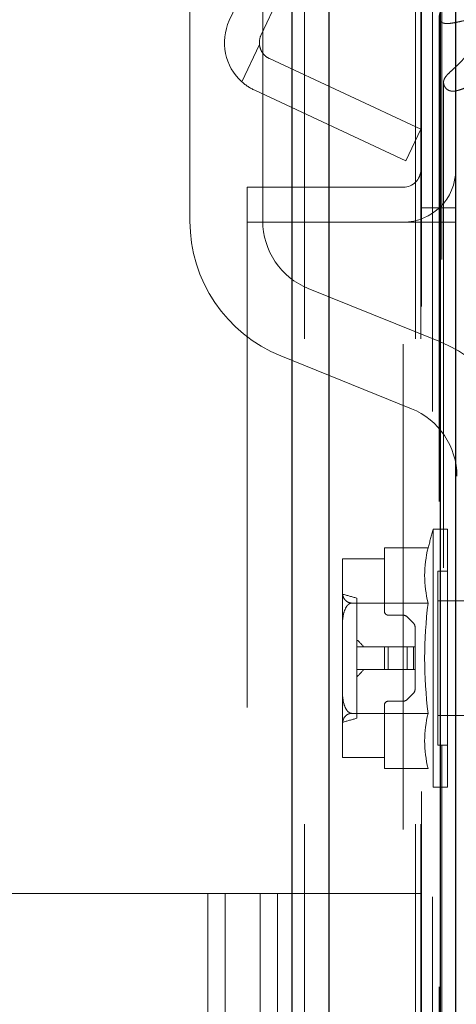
# Model space of a CAD drawing. Header units: inches. Extents: x 0.2 to 10.8, y 0.2 to 8.2.
# Tile 34 of 86: x 1.7633 to 1.8532, y 5.1127 to 5.3156. Entities that reach past the tile are written whole.
import ezdxf

# ---------------------------------------------------------------- set-up
doc = ezdxf.new("R2010")
doc.units = ezdxf.units.IN
doc.header["$MEASUREMENT"] = 0
doc.linetypes.add('HIDDEN', pattern=[0.07500000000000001, 0.05, -0.025])
doc.layers.add('DIMENSIONS', color=140, linetype='Continuous')
doc.layers.add('SLD-0', color=179, linetype='Continuous')
doc.styles.add('SLDTEXTSTYLE0', font='TXT', dxfattribs={"width": 0.7})
doc.dimstyles.new('SLDDIMSTYLE1', dxfattribs={"dimtxt": 0.0849609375, "dimasz": 0.13, "dimexe": 0, "dimexo": 0.0625, "dimgap": 0.021240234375, "dimtad": 0, "dimtih": 1, "dimtoh": 1, "dimlfac": 10, "dimrnd": 1e-09, "dimzin": 12, "dimdsep": 46, "dimtxsty": 'SLDTEXTSTYLE0', "dimsah": 1, "dimcen": 0.09, "dimadec": 0, "dimazin": 3, "dimtfac": 1, "dimtmove": 0, "dimatfit": 0, "dimfxl": 0, "dimfrac": 2, "dimtolj": 1, "dimtzin": 12, "dimarcsym": 0})

# ---------------------------------------------------------------- blocks, each defined once
blk = doc.blocks.new('_D_8')
at = {"layer": 'DIMENSIONS'}
for p, q in [((1.670916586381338, 5.086860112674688), (1.670916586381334, 6.149501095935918)), ((1.853116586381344, 5.422347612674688), (1.853116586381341, 6.14950109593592)), ((1.111665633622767, 6.024501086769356), (1.083135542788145, 6.024501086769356)), ((1.083135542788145, 6.024501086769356), (1.083135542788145, 5.889470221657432)), ((1.364134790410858, 6.024501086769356), (1.39266488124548, 6.024501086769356)), ((1.39266488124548, 6.024501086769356), (1.39266488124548, 5.889470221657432)), ((1.670916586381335, 6.024501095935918), (1.479267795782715, 6.024501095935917)), ((1.853116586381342, 6.024501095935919), (2.103116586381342, 6.02450109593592)), ((1.083135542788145, 5.889470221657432), (1.111665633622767, 5.889470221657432)), ((1.39266488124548, 5.889470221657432), (1.364134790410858, 5.889470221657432))]:
    blk.add_line(p, q, dxfattribs=at)
for points in [[(1.670916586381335, 6.024501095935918), (1.540916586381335, 6.044501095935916), (1.540916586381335, 6.004501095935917)], [(1.853116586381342, 6.024501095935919), (1.983116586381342, 6.00450109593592), (1.983116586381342, 6.044501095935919)]]:
    blk.add_solid(points, dxfattribs=at)
at = {"layer": 'DIMENSIONS', "char_height": 0.08333333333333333, "attachment_point": 1, "style": 'SLDTEXTSTYLE0'}
for s, insert in [('1.82', (1.111665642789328, 6.150943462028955)), ('46.3', (1.111665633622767, 5.996892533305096))]:
    blk.add_mtext(s, dxfattribs=dict(at, insert=insert))

msp = doc.modelspace()

# ---------------------------------------------------------------- linework, layer by layer
at = {"layer": 'SLD-0', "linetype": 'Continuous', "lineweight": 25}
for p, q in [((1.819425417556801, 3.049847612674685), (1.819425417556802, 5.384842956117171)), ((1.827062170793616, 3.049847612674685), (1.827062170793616, 5.383426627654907)), ((1.84995333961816, 3.049847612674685), (1.849953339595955, 5.372658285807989)), ((1.853116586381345, 3.049847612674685), (1.853116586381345, 5.372347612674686))]:
    msp.add_line(p, q, dxfattribs=at)
at = {"layer": 'SLD-0', "linetype": 'HIDDEN', "lineweight": 18}
for p, q in [((1.819425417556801, 5.384842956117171), (1.819425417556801, 3.049847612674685)), ((1.819425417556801, 5.384842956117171), (1.819425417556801, 3.049847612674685)), ((1.819425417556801, 3.049847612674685), (1.819425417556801, 5.384842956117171)), ((1.821971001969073, 3.049847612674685), (1.821971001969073, 5.383426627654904)), ((1.821971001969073, 3.049847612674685), (1.821971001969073, 5.383426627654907)), ((1.827062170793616, 3.049847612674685), (1.827062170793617, 5.383426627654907)), ((1.844862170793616, 3.049847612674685), (1.844862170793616, 5.372658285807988)), ((1.844862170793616, 3.049847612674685), (1.844862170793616, 5.372658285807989)), ((1.845916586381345, 3.049847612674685), (1.845916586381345, 5.372347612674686)), ((1.84995333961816, 3.049847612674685), (1.84995333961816, 5.372658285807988)), ((1.806472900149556, 5.315411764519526), (1.830815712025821, 5.367615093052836)), ((1.81299831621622, 5.312368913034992), (1.837341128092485, 5.364572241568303)), ((1.850258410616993, 3.066208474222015), (1.850258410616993, 5.356467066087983)), ((1.798363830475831, 5.332032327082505), (1.798363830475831, 5.274117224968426)), ((1.813363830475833, 5.274117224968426), (1.813363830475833, 5.332032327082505)), ((1.809079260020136, 5.302781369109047), (1.812677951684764, 5.310498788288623)), ((1.812677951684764, 5.310498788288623), (1.809079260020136, 5.302781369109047)), ((1.814739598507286, 5.307584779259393), (1.845916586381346, 5.293046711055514)), ((1.85060464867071, 5.30268430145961), (1.850604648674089, 3.120008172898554)), ((1.842873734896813, 5.286521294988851), (1.811696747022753, 5.30105936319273)), ((1.845916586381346, 5.293046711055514), (1.842873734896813, 5.286521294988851)), ((1.810116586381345, 5.281089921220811), (1.810116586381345, 5.273889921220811)), ((1.842316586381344, 5.281089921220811), (1.810116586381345, 5.281089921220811)), ((1.845916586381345, 5.276847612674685), (1.853116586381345, 5.276847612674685)), ((1.842316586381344, 5.273889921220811), (1.810116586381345, 5.273889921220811)), ((1.810116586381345, 5.273847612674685), (1.810116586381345, 4.893197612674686)), ((1.810116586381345, 5.273847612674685), (1.842316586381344, 5.273847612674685)), ((1.842316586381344, 3.148747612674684), (1.842316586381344, 5.273847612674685)), ((1.842316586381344, 3.148747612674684), (1.842316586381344, 5.273847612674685)), ((1.842316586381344, 3.148747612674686), (1.842316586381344, 5.273847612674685)), ((1.842316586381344, 5.273847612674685), (1.845916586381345, 5.273847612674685)), ((1.842316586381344, 3.148747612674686), (1.842316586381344, 5.273847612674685)), ((1.845916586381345, 5.273847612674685), (1.853116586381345, 5.273847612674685)), ((1.8496114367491, 5.249344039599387), (1.8227400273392, 5.260211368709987)), ((1.817116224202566, 5.246305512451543), (1.843987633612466, 5.235438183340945)), ((1.848504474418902, 5.210609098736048), (1.848504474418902, 5.157459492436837)), ((1.851434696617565, 5.210609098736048), (1.848504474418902, 5.210609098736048)), ((1.851434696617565, 5.210609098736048), (1.851434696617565, 5.157459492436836)), ((1.838442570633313, 5.206764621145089), (1.838442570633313, 5.204491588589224)), ((1.847437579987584, 5.206764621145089), (1.838442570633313, 5.206764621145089)), ((1.829781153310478, 5.204420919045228), (1.829781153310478, 5.20438407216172)), ((1.829781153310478, 5.20438407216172), (1.829781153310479, 5.197780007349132)), ((1.838442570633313, 5.204491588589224), (1.82978237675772, 5.204491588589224)), ((1.838442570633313, 5.204491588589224), (1.838442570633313, 5.193679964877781)), ((1.849466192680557, 5.201947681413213), (1.849466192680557, 5.16612090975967)), ((1.851434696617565, 5.201947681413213), (1.849466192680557, 5.201947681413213)), ((1.829781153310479, 5.197780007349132), (1.829781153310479, 5.19063836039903)), ((1.83273390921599, 5.196415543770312), (1.83273390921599, 5.17165304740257)), ((1.888389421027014, 5.195845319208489), (1.849466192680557, 5.195845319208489)), ((1.847437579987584, 5.195399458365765), (1.831673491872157, 5.195399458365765)), ((1.839229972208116, 5.192892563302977), (1.842284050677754, 5.192892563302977)), ((1.843119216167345, 5.192546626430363), (1.844395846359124, 5.191269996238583)), ((1.829781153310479, 5.19063836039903), (1.829781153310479, 5.177430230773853)), ((1.844741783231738, 5.190434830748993), (1.844741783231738, 5.186396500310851)), ((1.83273390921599, 5.186396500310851), (1.838442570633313, 5.186396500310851)), ((1.838442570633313, 5.181672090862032), (1.838442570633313, 5.186396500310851)), ((1.838442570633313, 5.186396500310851), (1.839229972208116, 5.186396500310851)), ((1.839229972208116, 5.181672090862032), (1.839229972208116, 5.186396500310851)), ((1.839229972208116, 5.186396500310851), (1.842284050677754, 5.186396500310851)), ((1.839229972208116, 5.181672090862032), (1.839229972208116, 5.186396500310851)), ((1.842284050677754, 5.181672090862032), (1.842284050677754, 5.186396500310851)), ((1.842284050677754, 5.186396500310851), (1.843119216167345, 5.186396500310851)), ((1.842284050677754, 5.181672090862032), (1.842284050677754, 5.186396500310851)), ((1.843119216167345, 5.181672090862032), (1.843119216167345, 5.186396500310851)), ((1.843119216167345, 5.186396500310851), (1.844395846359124, 5.186396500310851)), ((1.843119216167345, 5.181672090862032), (1.843119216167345, 5.186396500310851)), ((1.844395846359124, 5.181672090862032), (1.844395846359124, 5.186396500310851)), ((1.844395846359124, 5.186396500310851), (1.844741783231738, 5.186396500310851)), ((1.844395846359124, 5.181672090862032), (1.844395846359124, 5.186396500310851)), ((1.844741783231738, 5.181672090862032), (1.844741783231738, 5.186396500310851)), ((1.83273390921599, 5.181672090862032), (1.838442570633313, 5.181672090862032)), ((1.838442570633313, 5.181672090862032), (1.839229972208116, 5.181672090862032)), ((1.839229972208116, 5.181672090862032), (1.842284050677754, 5.181672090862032)), ((1.842284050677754, 5.181672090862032), (1.843119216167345, 5.181672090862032)), ((1.843119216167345, 5.181672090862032), (1.844395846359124, 5.181672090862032)), ((1.844395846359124, 5.181672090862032), (1.844741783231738, 5.181672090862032)), ((1.844741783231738, 5.181672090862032), (1.844741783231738, 5.17763376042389)), ((1.829781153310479, 5.177430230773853), (1.829781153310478, 5.170288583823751)), ((1.844395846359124, 5.1767985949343), (1.843119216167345, 5.175521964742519)), ((1.838442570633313, 5.174388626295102), (1.838442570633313, 5.16357700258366)), ((1.842284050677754, 5.175176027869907), (1.839229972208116, 5.175176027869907)), ((1.847437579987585, 5.172669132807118), (1.83167349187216, 5.172669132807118)), ((1.849466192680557, 5.172223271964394), (1.888389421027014, 5.172223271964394)), ((1.829781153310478, 5.170288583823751), (1.829781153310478, 5.163684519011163)), ((1.849466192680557, 5.16612090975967), (1.851434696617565, 5.16612090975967)), ((1.829781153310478, 5.163684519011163), (1.829781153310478, 5.163647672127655)), ((1.82978237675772, 5.16357700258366), (1.838442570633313, 5.16357700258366)), ((1.838442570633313, 5.16357700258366), (1.838442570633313, 5.161303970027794)), ((1.847437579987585, 5.161303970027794), (1.838442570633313, 5.161303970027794)), ((1.848504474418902, 5.157459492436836), (1.851434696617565, 5.157459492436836)), ((1.736466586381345, 5.135547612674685), (1.802016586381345, 5.135547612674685)), ((1.802016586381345, 4.473347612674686), (1.802016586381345, 5.135547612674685)), ((1.802016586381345, 4.473347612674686), (1.802016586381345, 5.135547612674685)), ((1.802016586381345, 5.135547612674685), (1.805616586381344, 5.135547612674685)), ((1.805616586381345, 4.473347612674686), (1.805616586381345, 5.135547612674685)), ((1.805616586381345, 5.135547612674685), (1.816416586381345, 5.135547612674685)), ((1.812816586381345, 4.473347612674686), (1.812816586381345, 5.135547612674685)), ((1.816416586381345, 4.473347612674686), (1.816416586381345, 5.135547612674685)), ((1.816416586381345, 5.135547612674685), (1.845916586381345, 5.135547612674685)), ((1.816416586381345, 4.473347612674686), (1.816416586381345, 5.135547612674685))]:
    msp.add_line(p, q, dxfattribs=at)
at = {"layer": 'SLD-0', "linetype": 'HIDDEN', "lineweight": 18, "flags": 128}
for points in [[(1.84604974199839, 5.356535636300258), (1.846049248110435, 4.229452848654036), (1.846049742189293, 3.06614017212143)], [(1.848329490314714, 5.33488669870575), (1.848329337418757, 4.229452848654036), (1.84832949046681, 3.087791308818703)], [(1.849734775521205, 5.316338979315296), (1.849733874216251, 4.229452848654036), (1.849734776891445, 3.10635756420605)], [(1.849734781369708, 5.316337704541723), (1.849734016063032, 4.25767280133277), (1.8497347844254, 3.106337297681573)]]:
    msp.add_lwpolyline(points, dxfattribs=at)
at = {"layer": 'SLD-0', "linetype": 'HIDDEN', "lineweight": 18}
for centre, radius, start, end in [((1.816261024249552, 5.310847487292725), 0.01080000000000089, 154.9999999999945, 228.3193493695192), ((1.816261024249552, 5.310847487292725), 0.003600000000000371, 155.0000000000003, 185.5584317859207), ((1.842316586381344, 5.284689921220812), 0.003600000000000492, 270.0000000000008, 0), ((1.842316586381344, 5.284689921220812), 0.01080000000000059, 270.0000000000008, 0), ((1.828363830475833, 5.274117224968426), 0.03000000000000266, 180, 247.9806186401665), ((1.828363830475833, 5.274117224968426), 0.0149999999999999, 180, 247.9806186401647), ((1.838363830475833, 5.221532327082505), 0.03000000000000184, 0, 67.98061864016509), ((1.838363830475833, 5.221532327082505), 0.0150000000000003, 0, 67.98061864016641), ((1.936804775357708, 5.184034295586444), 0.092212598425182, 163.2503397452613, 165.7295548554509), ((1.869554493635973, 5.201082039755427), 0.02283527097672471, 165.5904657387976, 194.4095342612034), ((1.834430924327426, 5.204384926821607), 0.004649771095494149, 178.6855685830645, 180.0105313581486), ((1.831822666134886, 5.204420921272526), 0.002041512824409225, 178.0163004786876, 180.0000625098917), ((1.834430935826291, 5.20438492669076), 0.004649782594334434, 178.6855702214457, 180.0105297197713), ((1.263106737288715, 3.160589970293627), 2.114015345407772, 74.36829725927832, 74.45138207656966), ((1.936804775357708, 5.184034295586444), 0.09008697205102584, 172.7523851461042, 187.2476148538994), ((1.839229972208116, 5.193679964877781), 0.0007874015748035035, 180, 270.0000000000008), ((1.842284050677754, 5.191711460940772), 0.001181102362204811, 45.00000000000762, 90), ((1.843560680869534, 5.190434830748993), 0.001181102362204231, 0, 45.00000000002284), ((1.843560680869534, 5.17763376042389), 0.001181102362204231, 314.999999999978, 0), ((1.839229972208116, 5.174388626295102), 0.0007874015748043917, 90, 180), ((1.842284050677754, 5.17635713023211), 0.001181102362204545, 270.0000000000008, 314.9999999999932), ((1.263107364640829, 7.207476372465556), 2.114013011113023, 285.5486178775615, 285.6317027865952), ((1.869554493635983, 5.166986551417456), 0.0228352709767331, 165.5904657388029, 194.409534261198), ((1.834430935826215, 5.163683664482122), 0.004649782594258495, 179.9894702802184, 181.3144297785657), ((1.834430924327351, 5.163683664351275), 0.004649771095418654, 179.9894686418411, 181.3144314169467), ((1.831822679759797, 5.163647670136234), 0.002041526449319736, 179.9999441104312, 181.9836929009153)]:
    msp.add_arc(centre, radius, start, end, dxfattribs=at)
for points, knots in [([(1.855565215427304, 5.301749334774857), (1.855277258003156, 5.30163025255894), (1.854753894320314, 5.301413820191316), (1.854019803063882, 5.30115894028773), (1.853425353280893, 5.300979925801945), (1.852922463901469, 5.300882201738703), (1.852477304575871, 5.300855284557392), (1.852039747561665, 5.300909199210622), (1.851627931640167, 5.30104485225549), (1.851262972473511, 5.301272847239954), (1.850949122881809, 5.301628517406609), (1.850657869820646, 5.302160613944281), (1.850544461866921, 5.302898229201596), (1.850879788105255, 5.303654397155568), (1.851538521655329, 5.304444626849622), (1.852427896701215, 5.305242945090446), (1.853415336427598, 5.306158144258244), (1.854292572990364, 5.307030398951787), (1.855081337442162, 5.307916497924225), (1.855834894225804, 5.308882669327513), (1.856624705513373, 5.310109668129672), (1.857355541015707, 5.311562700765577), (1.857916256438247, 5.31294499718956), (1.858256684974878, 5.314070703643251), (1.858347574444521, 5.314778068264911), (1.858199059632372, 5.315221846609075), (1.857988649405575, 5.315459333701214), (1.857706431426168, 5.315594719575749), (1.857368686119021, 5.315675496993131), (1.85696786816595, 5.315708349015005), (1.856479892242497, 5.315682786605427), (1.85580952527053, 5.315590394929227), (1.85484766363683, 5.315408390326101), (1.853791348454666, 5.315164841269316), (1.852794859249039, 5.314962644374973), (1.8520276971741, 5.314846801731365), (1.851390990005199, 5.314792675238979), (1.850874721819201, 5.314824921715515), (1.850448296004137, 5.314925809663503), (1.850085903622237, 5.315111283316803), (1.849872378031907, 5.315402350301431), (1.849720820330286, 5.315825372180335), (1.849707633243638, 5.316546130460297), (1.850016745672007, 5.317505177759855), (1.850679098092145, 5.318510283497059), (1.851512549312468, 5.319443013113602), (1.85250535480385, 5.320339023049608), (1.853636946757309, 5.32121756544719), (1.854907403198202, 5.322069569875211), (1.856086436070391, 5.322796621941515), (1.857084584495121, 5.323231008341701), (1.857612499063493, 5.32356371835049), (1.857867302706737, 5.323827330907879), (1.858019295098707, 5.324032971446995), (1.858172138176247, 5.324315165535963), (1.858296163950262, 5.324743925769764), (1.858302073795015, 5.325435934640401), (1.857974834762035, 5.326301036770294), (1.857292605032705, 5.327202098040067), (1.856370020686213, 5.328036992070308), (1.85519024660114, 5.328843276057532), (1.853897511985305, 5.329524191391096), (1.852726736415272, 5.330029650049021), (1.851885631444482, 5.330418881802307), (1.851295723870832, 5.330753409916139), (1.850785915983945, 5.331085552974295), (1.850296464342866, 5.331459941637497), (1.849777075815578, 5.331948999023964), (1.84931063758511, 5.332490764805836), (1.848919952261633, 5.333065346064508), (1.848610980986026, 5.333662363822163), (1.848396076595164, 5.334271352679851), (1.848304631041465, 5.334893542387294), (1.848341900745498, 5.335400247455), (1.848534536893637, 5.335749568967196), (1.848771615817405, 5.335943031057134), (1.84907649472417, 5.336080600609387), (1.849423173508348, 5.336160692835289), (1.849741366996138, 5.336178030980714), (1.850134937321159, 5.336168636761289), (1.85072252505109, 5.336123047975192), (1.851457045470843, 5.336047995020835), (1.852194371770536, 5.33599236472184), (1.852783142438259, 5.336031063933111), (1.853322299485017, 5.336235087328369), (1.853815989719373, 5.336637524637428), (1.854067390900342, 5.337328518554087), (1.854167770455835, 5.338129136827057), (1.854167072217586, 5.338943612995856), (1.854097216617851, 5.33976310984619), (1.853988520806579, 5.34058484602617), (1.853859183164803, 5.341408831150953), (1.853645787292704, 5.342723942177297), (1.853450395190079, 5.344316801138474), (1.853025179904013, 5.345936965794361), (1.852535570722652, 5.347048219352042), (1.852025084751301, 5.347871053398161), (1.851472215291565, 5.348589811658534), (1.850857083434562, 5.349285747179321), (1.850196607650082, 5.349960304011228), (1.849535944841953, 5.350630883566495), (1.84852689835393, 5.351736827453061), (1.847397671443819, 5.353456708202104), (1.846505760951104, 5.355173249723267), (1.846111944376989, 5.356311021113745), (1.845995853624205, 5.35670867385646), (1.845980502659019, 5.357007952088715), (1.846015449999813, 5.357232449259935), (1.8461114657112, 5.357412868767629), (1.846295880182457, 5.357555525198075), (1.84668468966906, 5.357607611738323), (1.847169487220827, 5.357544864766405), (1.847763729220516, 5.357403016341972), (1.84845469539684, 5.357174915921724), (1.849311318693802, 5.356863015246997), (1.84992389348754, 5.35660691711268), (1.850258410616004, 5.356467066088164)], [0, 0, 0, 0, 0.008873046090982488, 0.01612679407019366, 0.02174795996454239, 0.02591860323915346, 0.02987558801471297, 0.03354539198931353, 0.03754946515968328, 0.04179968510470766, 0.04628166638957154, 0.05341961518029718, 0.06299658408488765, 0.07323931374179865, 0.08260003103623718, 0.09720863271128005, 0.1117944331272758, 0.1261466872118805, 0.1368719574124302, 0.1507998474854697, 0.1678347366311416, 0.1875614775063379, 0.2086080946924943, 0.2218165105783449, 0.2309010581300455, 0.2350736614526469, 0.2384455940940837, 0.2411794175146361, 0.2441498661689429, 0.2477433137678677, 0.2518385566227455, 0.2570824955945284, 0.2659012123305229, 0.2782939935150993, 0.286518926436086, 0.2934388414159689, 0.2991001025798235, 0.3035105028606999, 0.3070474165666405, 0.3109552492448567, 0.315294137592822, 0.3187918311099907, 0.3274070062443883, 0.3420059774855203, 0.3552752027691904, 0.369049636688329, 0.3833209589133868, 0.3981624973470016, 0.4136344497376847, 0.4297745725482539, 0.439309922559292, 0.4453683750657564, 0.44836697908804, 0.4505468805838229, 0.4543749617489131, 0.4597943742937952, 0.4667685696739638, 0.4800637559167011, 0.4927991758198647, 0.5050022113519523, 0.5198626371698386, 0.5362739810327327, 0.547582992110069, 0.5565626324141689, 0.563136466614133, 0.5674049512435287, 0.5747428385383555, 0.5823646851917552, 0.5902860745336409, 0.5985304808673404, 0.6063378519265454, 0.6141226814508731, 0.6218981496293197, 0.6298538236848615, 0.6328975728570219, 0.6359322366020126, 0.6390936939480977, 0.6423157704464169, 0.6455564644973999, 0.6475397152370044, 0.6527937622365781, 0.661245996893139, 0.6672389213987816, 0.6724199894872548, 0.6768135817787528, 0.6826540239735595, 0.6923838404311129, 0.7026450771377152, 0.7128268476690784, 0.7230976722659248, 0.7334362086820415, 0.7438265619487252, 0.7542626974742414, 0.7831951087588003, 0.8037540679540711, 0.815875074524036, 0.8271342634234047, 0.8374359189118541, 0.8467396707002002, 0.8577644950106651, 0.86808312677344, 0.8775727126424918, 0.907363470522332, 0.9387904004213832, 0.9462852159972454, 0.95136786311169, 0.9541619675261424, 0.9573459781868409, 0.9596851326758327, 0.9612900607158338, 0.9645195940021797, 0.9694227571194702, 0.9744030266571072, 0.9811009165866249, 0.9896795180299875, 1, 1, 1, 1]), ([(1.812677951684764, 5.310498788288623), (1.812708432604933, 5.310185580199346), (1.812778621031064, 5.309883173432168), (1.812996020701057, 5.309299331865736), (1.813144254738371, 5.309019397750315), (1.813502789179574, 5.30851332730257), (1.813718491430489, 5.308280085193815), (1.814194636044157, 5.307883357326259), (1.814455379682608, 5.307717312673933), (1.814739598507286, 5.307584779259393)], [0, 0, 0, 0, 0.25, 0.25, 0.5, 0.5, 0.75, 0.75, 1, 1, 1, 1]), ([(1.829781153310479, 5.197780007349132), (1.829781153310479, 5.197321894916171), (1.82983531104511, 5.196863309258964), (1.830180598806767, 5.196196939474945), (1.83034050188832, 5.195978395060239), (1.830711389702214, 5.195692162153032), (1.830861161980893, 5.195601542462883), (1.831224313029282, 5.195459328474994), (1.831440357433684, 5.195408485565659), (1.831673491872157, 5.195399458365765)], [0, 0, 0, 0, 0.5000000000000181, 0.5000000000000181, 0.7500000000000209, 0.7500000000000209, 0.8750000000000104, 0.8750000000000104, 1, 1, 1, 1]), ([(1.831673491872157, 5.195399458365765), (1.831440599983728, 5.195381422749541), (1.831224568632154, 5.195279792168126), (1.830861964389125, 5.194996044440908), (1.830712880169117, 5.194816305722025), (1.830338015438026, 5.194237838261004), (1.83018003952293, 5.193802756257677), (1.829835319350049, 5.19247094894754), (1.829781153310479, 5.19155435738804), (1.829781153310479, 5.19063836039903)], [0, 0, 0, 0, 0.1250000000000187, 0.1250000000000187, 0.2500000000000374, 0.2500000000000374, 0.500000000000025, 0.500000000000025, 1, 1, 1, 1]), ([(1.829781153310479, 5.177430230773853), (1.829781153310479, 5.176514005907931), (1.82983531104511, 5.175596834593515), (1.830180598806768, 5.174264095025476), (1.830340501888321, 5.173827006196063), (1.830711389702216, 5.173254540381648), (1.830861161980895, 5.173073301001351), (1.831224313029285, 5.172788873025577), (1.831440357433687, 5.172687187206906), (1.83167349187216, 5.172669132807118)], [0, 0, 0, 0, 0.5000000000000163, 0.5000000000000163, 0.7500000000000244, 0.7500000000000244, 0.8750000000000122, 0.8750000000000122, 1, 1, 1, 1]), ([(1.83167349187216, 5.172669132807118), (1.831440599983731, 5.172660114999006), (1.831224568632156, 5.1726092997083), (1.830861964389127, 5.172467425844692), (1.830712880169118, 5.17237755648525), (1.830338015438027, 5.172088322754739), (1.830180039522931, 5.171870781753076), (1.829835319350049, 5.171204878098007), (1.829781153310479, 5.170746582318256), (1.829781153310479, 5.170288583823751)], [0, 0, 0, 0, 0.1249999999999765, 0.1249999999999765, 0.2499999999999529, 0.2499999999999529, 0.4999999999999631, 0.4999999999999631, 1, 1, 1, 1])]:
    msp.add_open_spline(points, degree=3, knots=knots, dxfattribs=at)
for points in [[(1.811696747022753, 5.30105936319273), (1.810741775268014, 5.301504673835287), (1.809868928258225, 5.302078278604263), (1.809079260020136, 5.302781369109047)], [(1.83413203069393, 5.186396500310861), (1.833709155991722, 5.186928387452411), (1.833231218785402, 5.187408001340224), (1.832733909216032, 5.187869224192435)], [(1.832733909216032, 5.180199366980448), (1.833231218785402, 5.180660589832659), (1.833709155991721, 5.18114020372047), (1.83413203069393, 5.18167209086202)]]:
    msp.add_open_spline(points, degree=3, dxfattribs=at)

# ---------------------------------------------------------------- dimensions: what is measured, and where the dimension line sits
at = {"layer": 'DIMENSIONS'}
dim = msp.add_linear_dim(base=(1.853116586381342, 6.024501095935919), p1=(1.670916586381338, 5.036860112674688), p2=(1.853116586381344, 5.372347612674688), dimstyle='SLDDIMSTYLE1', dxfattribs=at)
dim.commit()
dim.dimension.update_dxf_attribs({"geometry": '_D_8', "text_midpoint": (1.237900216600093, 6.024501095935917), "dimtype": 160})

doc.saveas('drawing.dxf')
